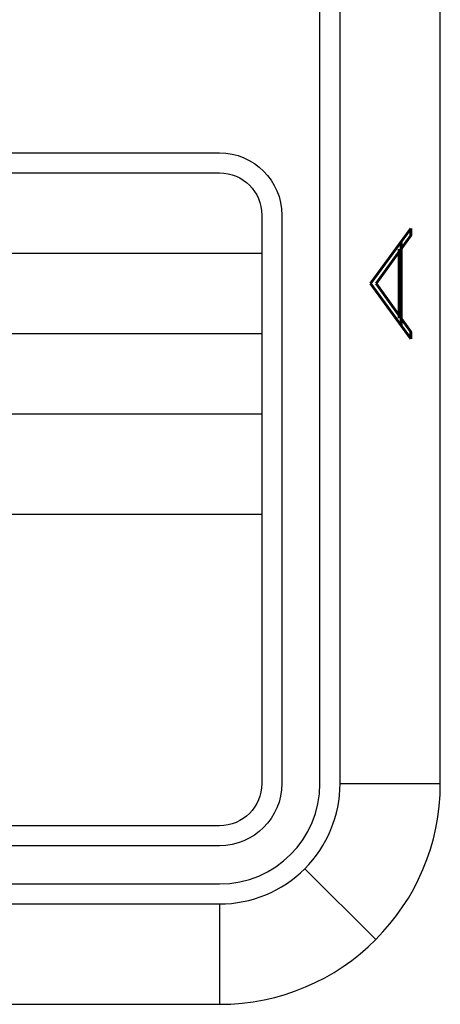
# Model space of a CAD drawing. Header units: inches. Extents: x -57.7 to -21.7, y -3.8 to 19.3.
# Tile 33 of 70: x -23.4 to -22.4, y -3.8 to -1.4. Entities that reach past the tile are written whole.
import ezdxf
from ezdxf.enums import TextEntityAlignment as Align

# ---------------------------------------------------------------- set-up
doc = ezdxf.new("R2010")
doc.units = ezdxf.units.IN
doc.header["$LTSCALE"] = 0.5
doc.header["$MEASUREMENT"] = 0
doc.layers.add('SID-M-D', color=42, linetype='Continuous')
doc.layers.add('SID-M-S', color=105, linetype='Continuous')
doc.styles.add('PTI', font='romand.shx', dxfattribs={"oblique": 10})
doc.styles.add('R', font='ROMAND.SHX')

# ---------------------------------------------------------------- blocks, each defined once
blk = doc.blocks.new('*U88')
at = {"layer": 'SID-M-S'}
for p, q in [((0.2499999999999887, 6.661338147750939e-16), (0.2499999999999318, 21.99999999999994)), ((0.3, 6.661338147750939e-16), (0.299999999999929, 21.99999999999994)), ((0.55, 6.661338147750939e-16), (0.549999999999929, 21.99999999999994)), ((0.3, 6.661338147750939e-16), (0.55, 6.661338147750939e-16)), ((0.2121320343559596, -0.2121320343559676), (0.3889087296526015, -0.3889087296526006)), ((-34.00000000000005, -0.2500000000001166), (-1.13242748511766e-14, -0.2499999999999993)), ((-34.00000000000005, -0.3000000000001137), (-1.13242748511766e-14, -0.3)), ((-1.13242748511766e-14, -0.3), (2.886579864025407e-15, -0.55)), ((-34.00000000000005, -0.550000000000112), (2.886579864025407e-15, -0.55))]:
    blk.add_line(p, q, dxfattribs=at)
for centre, radius, start, end in [((0, 0), 0.3, 269.9999999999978, 1.272221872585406e-13), ((-1.143529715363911e-14, 6.661338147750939e-16), 0.25, 270, 0), ((1.110223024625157e-15, -1.110223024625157e-15), 0.5499999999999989, 270.0000000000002, 1.850504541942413e-13)]:
    blk.add_arc(centre, radius, start, end, dxfattribs=at)
at = {"layer": 'SID-M-D', "style": 'R', "width": 4}
blk.add_text('A', height=0.09999999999, rotation=90, dxfattribs=at).set_placement((0.4762159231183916, 1.074295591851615))
blk = doc.blocks.new('JM_TITTLE_BOX_SID')
at = {"layer": 'SID-M-S'}
for p, q in [((-6.604933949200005, 1.32165344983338), (0.1049989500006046, 1.32165344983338)), ((-6.604933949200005, 1.121655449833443), (0.1049989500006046, 1.121655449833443)), ((-6.604933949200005, 0.9216574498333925), (0.1049989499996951, 0.9216574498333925)), ((-4.43498749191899, 0.6716599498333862), (0.1049989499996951, 0.6716599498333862))]:
    blk.add_line(p, q, dxfattribs=at)
for points in [[(1.261213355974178e-13, -0.1549984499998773), (-6.499934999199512, -0.1549984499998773, -0.414213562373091), (-6.654933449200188, 1.163513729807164e-13), (-6.654933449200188, 1.416652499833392, -0.4142135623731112), (-6.499934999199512, 1.571650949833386), (1.261213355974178e-13, 1.571650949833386, -0.4142135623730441), (0.1549984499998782, 1.416652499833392), (0.1549984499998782, 1.163513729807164e-13, -0.4142135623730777)], [(1.261213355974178e-13, -0.1049989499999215), (-6.499934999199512, -0.1049989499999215, -0.4142135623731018), (-6.604933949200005, 1.163513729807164e-13), (-6.604933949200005, 1.416652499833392, -0.4142135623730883), (-6.499934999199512, 1.52165144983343), (1.261213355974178e-13, 1.52165144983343, -0.414213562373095), (0.1049989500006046, 1.416652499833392), (0.1049989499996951, 1.163513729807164e-13, -0.414213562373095)]]:
    blk.add_lwpolyline(points, format="xyb", close=True, dxfattribs=at)
at = {"layer": 'SID-M-D', "style": 'PTI', "oblique": 10}
for tag, p in [('DIEDATAINFO', (-2.18746001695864, 1.371591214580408)), ('PARTDESCRIPTION', (-5.966376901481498, 1.169693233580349)), ('00-00-00', (-1.009105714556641, 1.167793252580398)), ('PARTNUMBER', (-5.81595049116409, 0.9696952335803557)), ('REV', (-3.360356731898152, 0.9696952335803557)), ('SCALE', (-2.520436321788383, 0.9677952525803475)), ('SH', (-0.8571950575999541, 0.9677952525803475)), ('SHX', (-0.4057438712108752, 0.9677952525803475)), ('WTD', (-3.839149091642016, 0.7480887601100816)), ('TOOL', (-2.472915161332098, 0.7480887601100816)), ('JOB', (-0.9225366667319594, 0.7480887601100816))]:
    blk.add_attdef(tag, p, '', height=0.09999900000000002, dxfattribs=at)
blk.add_attdef('BUILT', text='', height=0.2499630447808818, dxfattribs=at).set_placement((-2.336101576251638, 0.2076912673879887), align=Align.CENTER)

msp = doc.modelspace()

# ---------------------------------------------------------------- block references
at = {"layer": 'SID-M-D'}
msp.add_blockref('*U88', (-22.92591967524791, -3.255259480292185), dxfattribs=at)
at = {"layer": 'SID-M-S'}
msp.add_blockref('JM_TITTLE_BOX_SID', (-22.92591967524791, -3.255259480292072), dxfattribs=at)

doc.saveas('drawing.dxf')
